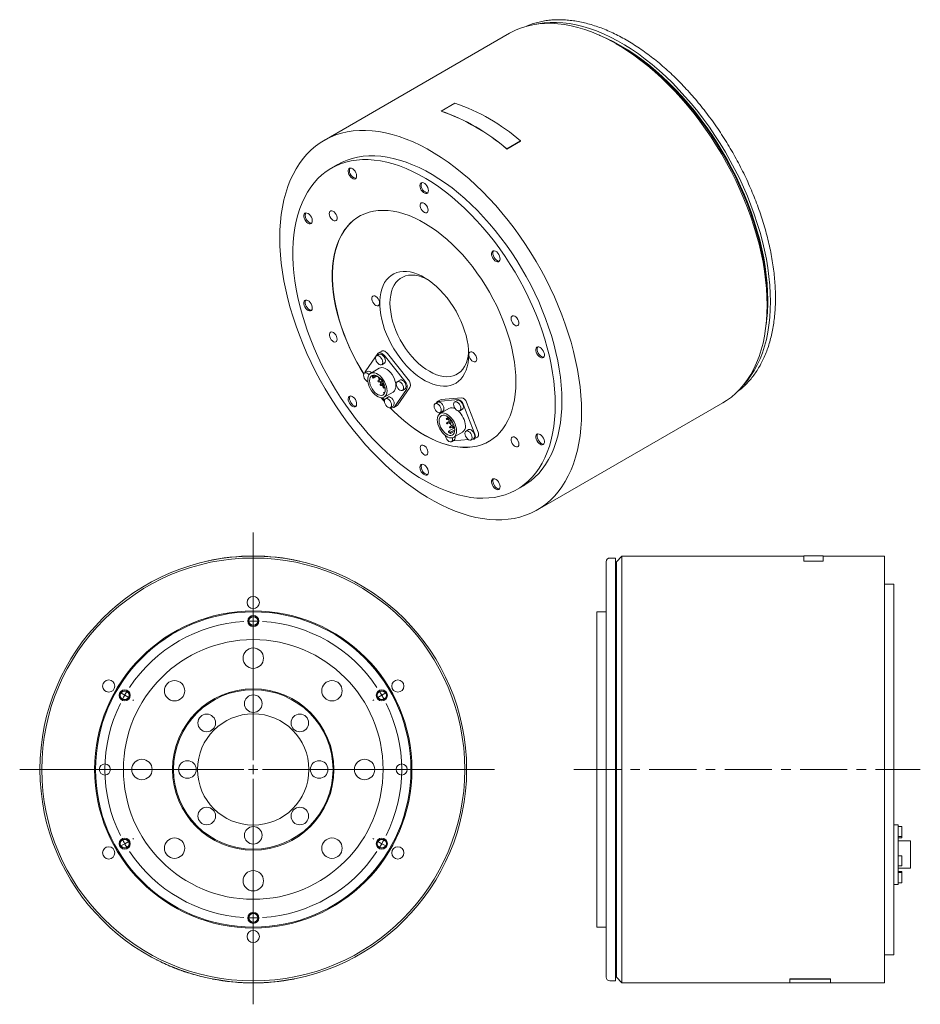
# Model space of a CAD drawing. Header units: millimetres. Extents: x 40 to 1081, y 27 to 803.
# Tile 2 of 2: x 596 to 1081, y 272 to 803. Entities that reach past the tile are written whole.
import ezdxf

# ---------------------------------------------------------------- set-up
doc = ezdxf.new("R2010")
doc.units = ezdxf.units.MM
doc.header["$LTSCALE"] = 2
doc.linetypes.add('CENTERX2', pattern=[20.32, 12.7, -2.54, 2.54, -2.54])

# ---------------------------------------------------------------- blocks, each defined once
blk = doc.blocks.new('SW_CENTERMARKSYMBOL_0')
at = {"color": 6, "linetype": 'Continuous', "lineweight": 0}
for p, q in [((0, 5), (0, 127.77)), ((0, 85), (0, 85.5)), ((0, 80), (0, 82.5)), ((0, 80), (0, 77.5)), ((0, 75), (0, 74.5)), ((-73.61, 42.5), (-74.05, 42.75)), ((73.61, 42.5), (74.05, 42.75)), ((-69.28, 40), (-71.45, 41.25)), ((-69.28, 40), (-67.12, 38.75)), ((-64.95, 37.5), (-64.52, 37.25)), ((64.95, 37.5), (64.52, 37.25)), ((69.28, 40), (67.12, 38.75)), ((69.28, 40), (71.45, 41.25)), ((-5, 0), (-125.9, 0)), ((0, 0), (-2.5, 0)), ((0, 0), (0, 2.5)), ((0, 0), (0, -2.5)), ((0, 0), (2.5, 0)), ((5, 0), (129.99, 0)), ((0, -5), (0, -126.61)), ((-69.28, -40), (-71.45, -41.25)), ((-69.28, -40), (-67.12, -38.75)), ((-64.95, -37.5), (-64.52, -37.25)), ((64.95, -37.5), (64.52, -37.25)), ((69.28, -40), (67.12, -38.75)), ((69.28, -40), (71.45, -41.25)), ((-73.61, -42.5), (-74.05, -42.75)), ((73.61, -42.5), (74.05, -42.75)), ((0, -75), (0, -74.5)), ((0, -80), (0, -77.5)), ((0, -80), (0, -82.5)), ((0, -85), (0, -85.5))]:
    blk.add_line(p, q, dxfattribs=at)
for start, end in [(93.581, 146.419), (90, 91.7905), (88.2095, 90), (33.581, 86.419), (150, 151.7905), (148.2095, 150), (30, 31.7905), (28.2095, 30), (153.581, 206.419), (333.581, 26.419), (208.2095, 210), (210, 211.7905), (328.2095, 330), (330, 331.7905), (213.581, 266.419), (273.581, 326.419), (268.2095, 270), (270, 271.7905)]:
    blk.add_arc((0, 0), 80, start, end, dxfattribs=at)

msp = doc.modelspace()

# ---------------------------------------------------------------- linework, layer by layer
at = {"color": 7, "linetype": 'Continuous', "lineweight": 15}
for p, q in [((870.13, 799.94), (869.02, 799.49)), ((859.86, 795.67), (759.81, 737.9)), ((919.49, 788.74), (917.37, 789.96)), ((830.37, 758.02), (822.94, 753.73)), ((822.96, 753.64), (822.94, 753.73)), ((858.31, 733.23), (865.74, 737.52)), ((858.31, 733.23), (858.33, 733.3)), ((858.33, 733.3), (865.75, 737.59)), ((865.74, 737.52), (865.75, 737.59)), ((767.31, 724.91), (763.77, 722.87)), ((998.67, 649.13), (998.67, 651.58)), ((752.64, 646.38), (753.16, 646.36)), ((788.81, 622.93), (782.3, 613.67)), ((789.59, 622.56), (788.18, 621.74)), ((790.97, 624.31), (789.2, 623.29)), ((803.45, 608.01), (792.19, 622.02)), ((805.22, 609.03), (793.95, 623.04)), ((790.93, 616.98), (792.34, 617.79)), ((783.14, 613.37), (781.72, 612.55)), ((789.63, 615.04), (784.89, 612.3)), ((786.23, 611.12), (786.66, 611.37)), ((786.73, 610.63), (786.23, 611.12)), ((786.37, 609.68), (788.44, 610.88)), ((786.37, 609.68), (786.73, 610.63)), ((786.73, 610.63), (787.71, 611.19)), ((785.87, 610.18), (786.37, 609.68)), ((790.52, 609.15), (788.97, 608.25)), ((790.98, 607.75), (789.06, 608.26)), ((789.17, 607.72), (791.09, 607.21)), ((789.83, 609.86), (789.51, 609.67)), ((789.91, 608.98), (790.41, 609.27)), ((790.01, 607.5), (790.46, 606.68)), ((791.12, 607.07), (790.16, 606.51)), ((790.56, 605.82), (791.29, 606.24)), ((790.76, 608.86), (790.98, 607.75)), ((791.09, 607.21), (791.61, 604.69)), ((791.39, 607.64), (791.3, 608.1)), ((791.39, 607.64), (791.54, 607.72)), ((791.62, 607.58), (791.39, 607.64)), ((791.5, 607.1), (791.93, 606.98)), ((792.02, 604.58), (791.5, 607.1)), ((800.77, 608.65), (799.36, 607.83)), ((791.96, 604.38), (792.69, 604.8)), ((791.96, 601.93), (792.72, 602.37)), ((792.68, 602.21), (791.96, 601.93)), ((791.96, 601.93), (792.27, 601.33)), ((792.23, 604.53), (792.8, 604.07)), ((792.29, 599.48), (797.03, 602.22)), ((797.85, 594.32), (804.36, 603.58)), ((799.62, 595.34), (806.13, 604.6)), ((802.11, 603.07), (803.52, 603.88)), ((791.31, 599.16), (792.38, 597.84)), ((794.32, 599.46), (792.9, 598.64)), ((795.65, 593.88), (797.07, 594.7)), ((797.46, 593.96), (799.23, 594.98)), ((821.1, 596.76), (819.68, 595.95)), ((822.58, 598.06), (820.81, 597.04)), ((832.12, 598.14), (821.22, 597.17)), ((833.89, 599.16), (822.99, 598.19)), ((831.67, 597.71), (830.25, 596.89)), ((841.12, 579.52), (834.83, 595.74)), ((842.89, 580.54), (836.59, 596.76)), ((874.8, 538.71), (974.85, 596.47)), ((821.81, 591.06), (822.05, 590.45)), ((827.11, 593.4), (822.37, 590.67)), ((822.43, 591.19), (823.85, 592)), ((833, 592.13), (834.42, 592.95)), ((826.83, 588.64), (825.81, 588.05)), ((828.34, 587.09), (825.93, 585.7)), ((826.16, 587.44), (827.28, 588.09)), ((826.28, 585.1), (827.4, 585.74)), ((827.35, 588.19), (827.34, 588.19)), ((828.71, 586.56), (827.46, 585.84)), ((829.69, 584.71), (827.58, 583.49)), ((827.69, 587.58), (827.85, 587.67)), ((827.77, 587.74), (827.77, 587.77)), ((827.81, 585.23), (828.93, 585.88)), ((829.06, 586.01), (828.99, 585.98)), ((829.92, 584.09), (829.11, 583.63)), ((829.34, 585.37), (829.39, 585.39)), ((826.95, 581.13), (830.2, 583.01)), ((828.01, 580.52), (826.95, 581.13)), ((826.95, 581.13), (826.95, 580.52)), ((827.93, 582.89), (829.05, 583.53)), ((828.01, 580.52), (830.31, 581.85)), ((828.01, 579.91), (830.28, 581.21)), ((828.01, 579.91), (828.01, 580.52)), ((829.46, 583.02), (830.11, 583.4)), ((829.53, 583.06), (829.83, 582.79)), ((829.77, 577.85), (834.51, 580.58)), ((837.77, 581.98), (836.35, 581.17)), ((828.53, 575.46), (829.95, 576.27)), ((829.21, 575.85), (829.49, 575.84)), ((829.49, 575.84), (837.67, 576.57)), ((830.52, 577.53), (830.43, 578.23)), ((839.1, 576.4), (840.52, 577.22)), ((839.72, 576.76), (840.39, 576.82)), ((840.8, 576.94), (842.57, 577.96)), ((863.76, 549.66), (867.3, 551.7)), ((696.68, 510.98), (696.66, 511.08)), ((746.68, 510.98), (746.7, 511.08)), ((911.89, 398.73), (911.89, 510.73)), ((916.89, 512.73), (913.89, 512.73)), ((916.89, 512.73), (916.89, 284.73)), ((917.39, 510.73), (916.89, 510.73)), ((920.39, 513.73), (917.39, 510.73)), ((917.39, 510.73), (917.39, 286.73)), ((1018.39, 513.73), (920.39, 513.73)), ((920.39, 513.73), (920.39, 283.73)), ((1028.89, 513.83), (1018.39, 513.83)), ((1018.39, 513.83), (1018.39, 511.08)), ((1018.39, 511.08), (1028.89, 511.08)), ((1018.39, 510.98), (1018.39, 511.08)), ((1018.39, 510.98), (1028.89, 510.98)), ((1028.89, 511.08), (1028.89, 513.83)), ((1061.89, 513.73), (1028.89, 513.73)), ((1028.89, 510.98), (1028.89, 511.08)), ((1061.89, 513.73), (1061.89, 283.73)), ((1066.89, 498.73), (1061.89, 498.73)), ((1066.89, 498.73), (1066.89, 298.73)), ((911.89, 483.73), (906.89, 483.73)), ((906.89, 483.73), (906.89, 313.73)), ((911.89, 286.73), (911.89, 398.73)), ((1069.29, 368.9), (1066.89, 368.9)), ((1069.29, 368.9), (1069.29, 367.15)), ((1071.29, 368.06), (1069.29, 368.06)), ((1069.29, 367.15), (1069.29, 351.22)), ((1071.29, 368.06), (1071.29, 362.56)), ((1069.29, 362.56), (1071.29, 362.56)), ((1069.29, 361.87), (1071.29, 361.87)), ((1071.29, 362.56), (1071.29, 361.87)), ((1075.99, 360.24), (1069.29, 360.24)), ((1075.99, 360.24), (1075.99, 345.44)), ((1071.29, 352.24), (1069.29, 352.24)), ((1069.29, 351.22), (1069.29, 346.44)), ((1071.29, 352.24), (1071.29, 346.74)), ((1069.29, 346.74), (1071.29, 346.74)), ((1069.29, 346.44), (1069.29, 337.24)), ((1069.29, 345.44), (1075.99, 345.44)), ((1071.29, 343.8), (1069.29, 343.8)), ((1071.29, 343.11), (1069.29, 343.11)), ((1071.29, 343.8), (1071.29, 343.11)), ((1071.29, 343.11), (1071.29, 337.61)), ((1066.89, 336.77), (1069.29, 336.77)), ((1069.29, 337.61), (1071.29, 337.61)), ((1069.29, 337.24), (1069.29, 336.77)), ((906.89, 313.73), (911.89, 313.73)), ((1061.89, 298.73), (1066.89, 298.73)), ((916.89, 286.73), (917.39, 286.73)), ((917.39, 286.73), (920.39, 283.73)), ((699.68, 285.86), (699.66, 285.76)), ((743.68, 285.86), (743.7, 285.76)), ((913.89, 284.73), (916.89, 284.73)), ((920.39, 283.73), (1010.89, 283.73)), ((1010.89, 285.86), (1032.89, 285.86)), ((1010.89, 285.86), (1010.89, 285.76)), ((1010.89, 285.76), (1032.89, 285.76)), ((1010.89, 283.63), (1010.89, 285.76)), ((1010.89, 283.63), (1032.89, 283.63)), ((1032.89, 285.86), (1032.89, 285.76)), ((1032.89, 285.76), (1032.89, 283.63)), ((1032.89, 283.73), (1061.89, 283.73))]:
    msp.add_line(p, q, dxfattribs=at)
at = {"color": 6, "linetype": 'CENTERX2', "lineweight": 0}
msp.add_line((894.52, 398.73), (1081.22, 398.73), dxfattribs=at)
at = {"color": 7, "linetype": 'Continuous', "lineweight": 15, "flags": 128}
for points in [[(998.67, 649.13), (998.58, 653.58), (998.32, 658.13), (997.87, 662.76), (997.25, 667.46), (996.45, 672.22), (995.48, 677.04), (994.33, 681.9), (993.02, 686.79), (991.54, 691.71), (989.9, 696.63), (988.1, 701.55), (986.14, 706.46), (984.03, 711.34), (981.77, 716.19), (979.38, 721), (976.84, 725.75), (974.18, 730.44), (971.39, 735.05), (968.48, 739.58), (965.46, 744.01), (962.34, 748.33), (959.11, 752.54), (955.79, 756.63), (952.39, 760.58), (948.92, 764.39), (945.37, 768.05), (941.76, 771.56), (938.1, 774.89), (934.39, 778.06), (930.64, 781.04), (926.87, 783.84), (923.07, 786.44), (919.26, 788.85), (915.45, 791.05), (911.64, 793.04), (907.85, 794.82), (904.07, 796.38), (900.33, 797.72), (896.62, 798.84), (892.95, 799.73), (889.35, 800.4), (885.8, 800.83), (882.32, 801.03), (878.92, 801.01), (875.6, 800.75), (872.38, 800.26), (869.25, 799.55), (866.23, 798.61), (863.32, 797.44), (860.53, 796.04), (859.86, 795.67)], [(1000.44, 650.96), (1000.35, 655.38), (1000.09, 659.88), (999.65, 664.47), (999.03, 669.14), (998.24, 673.86), (997.27, 678.64), (996.14, 683.45), (994.84, 688.3), (993.37, 693.17), (991.74, 698.05), (989.95, 702.93), (988.01, 707.79), (985.92, 712.64), (983.69, 717.45), (981.31, 722.21), (978.8, 726.92), (976.16, 731.57), (973.39, 736.14), (970.51, 740.63), (967.52, 745.02), (964.42, 749.31), (961.22, 753.48), (957.94, 757.53), (954.56, 761.45), (951.12, 765.23), (947.6, 768.86), (944.02, 772.33), (940.39, 775.64), (936.71, 778.77), (933, 781.73), (929.26, 784.5), (925.5, 787.08), (921.72, 789.47), (917.94, 791.65), (914.17, 793.62), (910.4, 795.39), (906.66, 796.94), (902.95, 798.27), (899.27, 799.37), (895.64, 800.26), (892.06, 800.92), (888.55, 801.35), (885.1, 801.55), (881.73, 801.52), (878.44, 801.27), (875.24, 800.79), (874.11, 800.56)], [(999.03, 651.78), (998.94, 656.18), (998.67, 660.68), (998.22, 665.26), (997.6, 669.91), (996.8, 674.63), (995.82, 679.4), (994.67, 684.2), (993.35, 689.04), (991.87, 693.9), (990.22, 698.77), (988.42, 703.63), (986.46, 708.48), (984.34, 713.3), (982.08, 718.09), (979.68, 722.83), (977.15, 727.52), (974.48, 732.14), (971.69, 736.67), (968.79, 741.12), (965.77, 745.47), (962.65, 749.72), (959.43, 753.84), (956.12, 757.83), (952.73, 761.69), (949.27, 765.41), (945.73, 768.97), (942.14, 772.37), (938.5, 775.59), (934.82, 778.65), (931.1, 781.51), (927.36, 784.19), (923.6, 786.67), (919.83, 788.95), (916.06, 791.02), (912.3, 792.88), (908.56, 794.53), (907.87, 794.81)], [(998.67, 651.58), (998.58, 655.98), (998.32, 660.48), (997.87, 665.06), (997.24, 669.71), (996.44, 674.42), (995.47, 679.19), (994.32, 684), (993, 688.84), (991.52, 693.7), (989.87, 698.56), (988.06, 703.43), (986.1, 708.28), (983.99, 713.1), (981.73, 717.89), (979.33, 722.63), (976.79, 727.32), (974.13, 731.93), (971.34, 736.47), (968.43, 740.92), (965.42, 745.27), (962.29, 749.51), (959.08, 753.63), (955.77, 757.63), (952.38, 761.49), (948.91, 765.2), (945.38, 768.76), (941.79, 772.16), (938.15, 775.39), (934.47, 778.44), (930.75, 781.31), (927.01, 783.99), (923.25, 786.47), (919.49, 788.74)], [(898.62, 591.37), (898.53, 595.82), (898.26, 600.36), (897.82, 604.99), (897.19, 609.7), (896.39, 614.46), (895.42, 619.28), (894.28, 624.14), (892.96, 629.03), (891.48, 633.94), (889.84, 638.87), (888.04, 643.79), (886.08, 648.69), (883.97, 653.58), (881.72, 658.43), (879.32, 663.24), (876.79, 667.99), (874.12, 672.68), (871.33, 677.29), (868.43, 681.82), (865.41, 686.25), (862.28, 690.57), (859.06, 694.78), (855.74, 698.87), (852.34, 702.82), (848.86, 706.63), (845.31, 710.29), (841.7, 713.8), (838.04, 717.13), (834.33, 720.3), (830.59, 723.28), (826.81, 726.08), (823.02, 728.68), (819.21, 731.08), (815.39, 733.29), (811.59, 735.28), (807.79, 737.06), (804.02, 738.62), (800.27, 739.96), (796.56, 741.08), (792.9, 741.97), (789.29, 742.63), (785.74, 743.07), (782.26, 743.27), (778.86, 743.25), (775.55, 742.99), (772.32, 742.5), (769.2, 741.79), (766.18, 740.84), (763.27, 739.68), (760.48, 738.28), (757.82, 736.67), (755.28, 734.84), (752.88, 732.8), (750.63, 730.56), (748.52, 728.11), (746.56, 725.46), (744.76, 722.62), (743.12, 719.6), (741.64, 716.39), (740.32, 713.02), (739.18, 709.48), (738.21, 705.78), (737.41, 701.94), (736.79, 697.95), (736.34, 693.84), (736.07, 689.6), (735.98, 685.25), (736.07, 680.8), (736.34, 676.25), (736.79, 671.62), (737.41, 666.92), (738.21, 662.15), (739.18, 657.34), (740.32, 652.48), (741.64, 647.58), (743.12, 642.67), (744.76, 637.75), (746.56, 632.83), (748.52, 627.92), (750.63, 623.04), (752.88, 618.19), (755.28, 613.38), (757.82, 608.63), (760.48, 603.94), (763.27, 599.33), (766.18, 594.8), (769.2, 590.37), (772.32, 586.05), (775.55, 581.83), (778.86, 577.75), (782.26, 573.8), (785.74, 569.98), (789.29, 566.32), (792.9, 562.82), (796.56, 559.48), (800.27, 556.32), (804.02, 553.34), (807.79, 550.54), (811.59, 547.94), (815.39, 545.53), (819.21, 543.33), (823.02, 541.34), (826.81, 539.56), (830.59, 538), (834.33, 536.66), (838.04, 535.54), (841.7, 534.65), (845.31, 533.98), (848.86, 533.55), (852.34, 533.34), (855.74, 533.37), (859.06, 533.63), (862.28, 534.11), (865.41, 534.83), (868.43, 535.77), (871.33, 536.94), (874.12, 538.33), (876.79, 539.94), (879.32, 541.77), (881.72, 543.81), (883.97, 546.06), (886.08, 548.51), (888.04, 551.16), (889.84, 554), (891.48, 557.02), (892.96, 560.23), (894.28, 563.6), (895.42, 567.14), (896.39, 570.84), (897.19, 574.68), (897.82, 578.66), (898.26, 582.78), (898.53, 587.02), (898.62, 591.37)], [(884.48, 595.45), (884.39, 599.6), (884.12, 603.85), (883.67, 608.18), (883.05, 612.58), (882.25, 617.04), (881.28, 621.54), (880.14, 626.09), (878.84, 630.66), (877.36, 635.25), (875.73, 639.83), (873.94, 644.41), (872, 648.97), (869.91, 653.5), (867.68, 657.98), (865.31, 662.41), (862.81, 666.77), (860.19, 671.05), (857.45, 675.25), (854.61, 679.35), (851.65, 683.34), (848.61, 687.21), (845.47, 690.95), (842.26, 694.55), (838.97, 698.01), (835.62, 701.31), (832.21, 704.45), (828.76, 707.41), (825.27, 710.2), (821.75, 712.79), (818.21, 715.2), (814.65, 717.4), (811.1, 719.4), (807.55, 721.19), (804.02, 722.77), (800.52, 724.12), (797.04, 725.26), (793.61, 726.17), (790.23, 726.85), (786.91, 727.31), (783.66, 727.53), (780.48, 727.52), (777.39, 727.29), (774.39, 726.82), (771.49, 726.13), (768.69, 725.2), (766.01, 724.06), (763.45, 722.69), (761.02, 721.1), (758.72, 719.3), (756.56, 717.29), (754.54, 715.07), (752.68, 712.66), (750.96, 710.05), (749.41, 707.25), (748.02, 704.28), (746.8, 701.13), (745.74, 697.83), (744.86, 694.36), (744.15, 690.75), (743.61, 687), (743.26, 683.12), (743.08, 679.13), (743.08, 675.02), (743.26, 670.82), (743.61, 666.53), (744.15, 662.17), (744.86, 657.74), (745.74, 653.25), (746.8, 648.72), (748.02, 644.16), (749.41, 639.58), (750.96, 635), (752.68, 630.41), (754.54, 625.84), (756.56, 621.3), (758.72, 616.79), (761.02, 612.33), (763.45, 607.94), (766.01, 603.61), (768.69, 599.37), (771.49, 595.22), (774.39, 591.18), (777.39, 587.25), (780.48, 583.44), (783.66, 579.77), (786.91, 576.23), (790.23, 572.85), (793.61, 569.63), (797.04, 566.58), (800.52, 563.71), (804.02, 561.02), (807.55, 558.52), (811.1, 556.21), (814.65, 554.11), (818.21, 552.21), (821.75, 550.53), (825.27, 549.06), (828.76, 547.82), (832.21, 546.79), (835.62, 546), (838.97, 545.43), (842.26, 545.09), (845.47, 544.98), (848.61, 545.1), (851.65, 545.45), (854.61, 546.03), (857.45, 546.84), (860.19, 547.88), (862.81, 549.14), (865.31, 550.61), (867.68, 552.31), (869.91, 554.22), (872, 556.33), (873.94, 558.65), (875.73, 561.16), (877.36, 563.86), (878.84, 566.75), (880.14, 569.81), (881.28, 573.03), (882.25, 576.42), (883.05, 579.96), (883.67, 583.64), (884.12, 587.46), (884.39, 591.4), (884.48, 595.45)], [(888.01, 597.49), (887.92, 601.64), (887.65, 605.89), (887.21, 610.22), (886.59, 614.62), (885.79, 619.08), (884.82, 623.59), (883.68, 628.13), (882.37, 632.7), (880.9, 637.29), (879.27, 641.87), (877.48, 646.45), (875.53, 651.01), (873.44, 655.54), (871.21, 660.02), (868.85, 664.45), (866.35, 668.81), (863.73, 673.09), (860.99, 677.29), (858.14, 681.39), (855.19, 685.38), (852.14, 689.25), (849.01, 692.99), (845.79, 696.59), (842.5, 700.05), (839.15, 703.35), (835.75, 706.49), (832.29, 709.45), (828.8, 712.24), (825.28, 714.83), (821.74, 717.24), (818.19, 719.44), (814.64, 721.44), (811.09, 723.23), (807.56, 724.81), (804.05, 726.17), (800.58, 727.3), (797.15, 728.21), (793.77, 728.89), (790.45, 729.35), (787.19, 729.57), (784.02, 729.57), (780.92, 729.33), (777.92, 728.86), (775.02, 728.17), (772.23, 727.24), (769.55, 726.1), (767.31, 724.91)], [(773.25, 719.53), (773.71, 718.73), (774.28, 718.03), (774.92, 717.49), (775.57, 717.15), (776.18, 717.05), (776.71, 717.19), (777.11, 717.56), (777.35, 718.12), (777.41, 718.84), (777.28, 719.66), (776.97, 720.5), (776.52, 721.31), (775.95, 722.01), (775.31, 722.55), (774.66, 722.88), (774.04, 722.98), (773.51, 722.84), (773.11, 722.48), (772.87, 721.91), (772.82, 721.19), (772.95, 720.37), (773.25, 719.53)], [(811.47, 713.53), (811.56, 712.73), (811.83, 711.89), (812.26, 711.07), (812.81, 710.34), (813.44, 709.77), (814.09, 709.39), (814.72, 709.24), (815.27, 709.33), (815.7, 709.66), (815.97, 710.19), (816.06, 710.88), (815.97, 711.68), (815.7, 712.52), (815.27, 713.34), (814.72, 714.07), (814.09, 714.64), (813.44, 715.02), (812.81, 715.17), (812.26, 715.08), (811.83, 714.76), (811.56, 714.23), (811.47, 713.53)], [(812.53, 715.16), (812.27, 714.63), (812.17, 713.94)], [(815.89, 700.37), (815.79, 701.14), (815.52, 701.96), (815.09, 702.74), (814.54, 703.42), (813.92, 703.94), (813.29, 704.25), (812.7, 704.32), (812.21, 704.15), (811.85, 703.76), (811.67, 703.17), (811.67, 702.44), (811.85, 701.63), (812.21, 700.82), (812.7, 700.08), (813.29, 699.48), (813.92, 699.06), (814.54, 698.86), (815.09, 698.91), (815.52, 699.2), (815.79, 699.7), (815.89, 700.37)], [(750.51, 693.72), (751.16, 693.22), (751.81, 692.93), (752.41, 692.88), (752.92, 693.07), (753.29, 693.48), (753.49, 694.08), (753.51, 694.82), (753.34, 695.65), (753, 696.49), (752.52, 697.28), (751.93, 697.95), (751.29, 698.45), (750.64, 698.74), (750.04, 698.8), (749.53, 698.61), (749.16, 698.2), (748.96, 697.6), (748.94, 696.85), (749.11, 696.03), (749.44, 695.19), (749.93, 694.4), (750.51, 693.72)], [(765.84, 698.72), (765.25, 699.33), (764.62, 699.74), (764, 699.94), (763.45, 699.89), (763.02, 699.6), (762.75, 699.1), (762.65, 698.43), (762.75, 697.66), (763.02, 696.84), (763.45, 696.06), (764, 695.38), (764.62, 694.86), (765.25, 694.55), (765.84, 694.48), (766.33, 694.65), (766.69, 695.04), (766.87, 695.63), (766.87, 696.36), (766.69, 697.17), (766.33, 697.98), (765.84, 698.72)], [(863.26, 607.69), (863.17, 611.16), (862.91, 614.72), (862.47, 618.36), (861.85, 622.06), (861.06, 625.81), (860.11, 629.6), (858.98, 633.41), (857.7, 637.23), (856.26, 641.05), (854.66, 644.86), (852.92, 648.63), (851.04, 652.36), (849.03, 656.03), (846.89, 659.62), (844.63, 663.14), (842.26, 666.56), (839.79, 669.87), (837.22, 673.06), (834.57, 676.12), (831.85, 679.03), (829.06, 681.8), (826.22, 684.4), (823.33, 686.83), (820.41, 689.07), (817.46, 691.13), (814.51, 692.99), (811.54, 694.65), (808.59, 696.1), (805.66, 697.33), (802.75, 698.35), (799.89, 699.14), (797.07, 699.71), (794.31, 700.06), (791.62, 700.17), (789.02, 700.05), (786.5, 699.71), (784.08, 699.14), (781.76, 698.35), (779.56, 697.33), (777.48, 696.09), (775.53, 694.64), (773.72, 692.98), (772.05, 691.12), (770.53, 689.06), (769.17, 686.81), (767.97, 684.38), (766.92, 681.78), (766.05, 679.02), (765.35, 676.1), (764.82, 673.04), (764.47, 669.85), (764.29, 666.54), (764.29, 663.12), (764.47, 659.6), (764.82, 656), (765.35, 652.33), (766.05, 648.61), (766.92, 644.83), (767.97, 641.03), (769.17, 637.21), (770.53, 633.39), (772.05, 629.58), (773.72, 625.79), (775.53, 622.04), (777.48, 618.34), (779.56, 614.7), (781.25, 611.94)], [(778.84, 696.93), (777.55, 696.13), (775.6, 694.68), (773.79, 693.02), (772.12, 691.16), (770.6, 689.1), (769.24, 686.85), (768.04, 684.42), (767, 681.82), (766.12, 679.06), (765.42, 676.14), (764.89, 673.08), (764.54, 669.89), (764.36, 666.58), (764.36, 663.16), (764.54, 659.64), (764.89, 656.04), (765.42, 652.37), (766.12, 648.65), (767, 644.88), (768.04, 641.07), (769.24, 637.25), (770.6, 633.43), (772.12, 629.62), (773.79, 625.83), (775.6, 622.08), (777.55, 618.38), (779.63, 614.74), (781.29, 612.04)], [(850.56, 678.02), (850.25, 677.53), (850.12, 676.86), (850.18, 676.08), (850.42, 675.24), (850.82, 674.41), (851.35, 673.66), (851.96, 673.05), (852.62, 672.63), (853.25, 672.43), (853.82, 672.48), (854.28, 672.76), (854.58, 673.25), (854.71, 673.91), (854.66, 674.7), (854.42, 675.54), (854.02, 676.37), (853.49, 677.12), (852.88, 677.73), (852.22, 678.15), (851.59, 678.34), (851.02, 678.3), (850.56, 678.02)], [(851.19, 678.34), (850.96, 677.94), (850.83, 677.27), (850.89, 676.49), (851.12, 675.65), (851.52, 674.82), (852.05, 674.07), (852.67, 673.46), (853.32, 673.04), (853.96, 672.84), (854.36, 672.85)], [(837.81, 622.47), (837.72, 620.14), (837.45, 617.93), (837.01, 615.86), (836.4, 613.94), (835.62, 612.18), (834.68, 610.61), (833.59, 609.22), (832.35, 608.03), (830.97, 607.06), (829.46, 606.3), (827.84, 605.76), (826.12, 605.45), (824.3, 605.36), (822.41, 605.51), (820.45, 605.88), (818.45, 606.48), (816.41, 607.3), (814.35, 608.34), (812.29, 609.58), (810.24, 611.02), (808.22, 612.64), (806.23, 614.45), (804.31, 616.41), (802.45, 618.52), (800.68, 620.76), (799.01, 623.12), (797.44, 625.58), (796, 628.11), (794.69, 630.71), (793.52, 633.35), (792.5, 636), (791.64, 638.67), (790.94, 641.31), (790.42, 643.92), (790.06, 646.47), (789.89, 648.94), (789.89, 651.32), (790.06, 653.6), (790.42, 655.74), (790.94, 657.74), (791.64, 659.58), (792.5, 661.24), (793.52, 662.73), (794.69, 664.02), (796, 665.1), (797.44, 665.97), (799.01, 666.62), (800.68, 667.04), (802.45, 667.24), (804.31, 667.21), (806.23, 666.95), (808.22, 666.46), (810.24, 665.75), (812.29, 664.82), (814.35, 663.68), (816.41, 662.34), (818.45, 660.81), (820.45, 659.09), (822.41, 657.21), (824.3, 655.17), (826.12, 652.99), (827.84, 650.69), (829.46, 648.28), (830.97, 645.78), (832.35, 643.21), (833.59, 640.59), (834.68, 637.94), (835.62, 635.28), (836.4, 632.63), (837.01, 630), (837.45, 627.42), (837.72, 624.9), (837.81, 622.47)], [(815.26, 663.12), (814.64, 663.42), (812.7, 664.23), (810.79, 664.81), (808.93, 665.17), (807.14, 665.29), (805.43, 665.17), (803.81, 664.83), (802.3, 664.25), (800.92, 663.45), (799.67, 662.44), (798.56, 661.21), (797.6, 659.78), (796.81, 658.17), (796.19, 656.38), (795.74, 654.44), (795.47, 652.35), (795.38, 650.15), (795.47, 647.83), (795.74, 645.44), (796.19, 642.98), (796.81, 640.47), (797.6, 637.94), (798.56, 635.42), (799.67, 632.91), (800.92, 630.45), (802.3, 628.05), (803.81, 625.73), (805.43, 623.52), (807.14, 621.43), (808.93, 619.48), (810.79, 617.69), (812.7, 616.07), (814.64, 614.64), (816.59, 613.4), (818.55, 612.38), (820.49, 611.57), (822.4, 610.99), (824.26, 610.63), (826.05, 610.51), (827.76, 610.63), (829.38, 610.97), (830.89, 611.55), (832.27, 612.35), (833.52, 613.37), (834.63, 614.59), (835.58, 616.02), (836.37, 617.63), (837, 619.42), (837.45, 621.36), (837.72, 623.45), (837.77, 624.14)], [(789.79, 650.19), (789.7, 650.96), (789.43, 651.78), (789, 652.56), (788.45, 653.24), (787.83, 653.76), (787.2, 654.07), (786.61, 654.15), (786.12, 653.98), (785.76, 653.58), (785.58, 652.99), (785.58, 652.26), (785.76, 651.45), (786.12, 650.64), (786.61, 649.9), (787.2, 649.3), (787.83, 648.88), (788.45, 648.68), (789, 648.73), (789.43, 649.02), (789.7, 649.52), (789.79, 650.19)], [(751.93, 645.97), (752.52, 645.97), (753, 646.2), (753.34, 646.65), (753.51, 647.29), (753.49, 648.05), (753.29, 648.89), (752.92, 649.72), (752.41, 650.49), (751.81, 651.14), (751.16, 651.6), (750.51, 651.84), (749.93, 651.85), (749.44, 651.61), (749.11, 651.16), (748.94, 650.53), (748.96, 649.76), (749.16, 648.93), (749.53, 648.09), (750.04, 647.32), (750.64, 646.68), (751.29, 646.22), (751.93, 645.97)], [(749.99, 651.86), (749.81, 651.57), (749.65, 650.93), (749.67, 650.17), (749.87, 649.33), (750.24, 648.5), (750.74, 647.73), (751.35, 647.09), (752, 646.62), (752.64, 646.38)], [(974.85, 596.47), (976.84, 597.71), (979.38, 599.53), (981.77, 601.57), (984.03, 603.82), (986.14, 606.27), (988.1, 608.92), (989.9, 611.76), (991.54, 614.78), (993.02, 617.99), (994.33, 621.36), (995.48, 624.9), (996.45, 628.6), (997.25, 632.44), (997.87, 636.42), (998.32, 640.54), (998.58, 644.78), (998.67, 649.13)], [(986.21, 606.37), (988.01, 608.48), (989.95, 611.11), (991.74, 613.92), (993.37, 616.92), (994.84, 620.09), (996.14, 623.44), (997.27, 626.95), (998.24, 630.61), (999.03, 634.42), (999.65, 638.37), (1000.09, 642.45), (1000.35, 646.65), (1000.44, 650.96)], [(863.82, 637.91), (864.31, 638.08), (864.67, 638.48), (864.85, 639.07), (864.85, 639.8), (864.67, 640.61), (864.31, 641.42), (863.82, 642.16), (863.23, 642.76), (862.6, 643.18), (861.98, 643.38), (861.43, 643.33), (861, 643.04), (860.73, 642.54), (860.63, 641.87), (860.73, 641.1), (861, 640.28), (861.43, 639.5), (861.98, 638.82), (862.6, 638.3), (863.23, 637.99), (863.82, 637.91)], [(763.72, 634.62), (763.22, 634.45), (762.86, 634.05), (762.68, 633.46), (762.68, 632.73), (762.86, 631.93), (763.22, 631.12), (763.72, 630.38), (764.3, 629.77), (764.93, 629.35), (765.55, 629.16), (766.1, 629.21), (766.53, 629.5), (766.8, 629.99), (766.9, 630.66), (766.8, 631.44), (766.53, 632.26), (766.1, 633.04), (765.55, 633.72), (764.93, 634.24), (764.3, 634.55), (763.72, 634.62)], [(875.6, 626.56), (875.01, 626.57), (874.53, 626.34), (874.19, 625.88), (874.02, 625.25), (874.04, 624.48), (874.25, 623.65), (874.61, 622.81), (875.12, 622.04), (875.72, 621.4), (876.37, 620.94), (877.02, 620.69), (877.61, 620.69), (878.09, 620.92), (878.42, 621.37), (878.59, 622.01), (878.57, 622.77), (878.37, 623.61), (878, 624.45), (877.49, 625.22), (876.89, 625.86), (876.24, 626.32), (875.6, 626.56)], [(875.08, 626.58), (874.9, 626.29), (874.73, 625.66), (874.75, 624.89), (874.95, 624.06), (875.32, 623.22), (875.83, 622.45), (876.43, 621.81), (877.08, 621.35), (877.73, 621.1), (878.25, 621.09)], [(791.5, 618.24), (791.4, 618.98), (791.13, 619.77), (790.7, 620.51), (790.15, 621.15), (789.55, 621.6), (788.95, 621.84), (788.41, 621.83), (787.98, 621.59), (787.7, 621.12), (787.61, 620.48), (787.7, 619.73), (787.98, 618.95), (788.41, 618.2), (788.95, 617.57), (789.55, 617.11), (790.15, 616.88), (790.7, 616.88), (791.13, 617.13), (791.4, 617.6), (791.5, 618.24)], [(792.19, 622.02), (791.74, 622.51), (791.27, 622.91), (790.79, 623.21), (790.31, 623.39), (789.85, 623.46), (789.44, 623.4), (789.09, 623.22), (788.81, 622.93)], [(792.91, 619.05), (792.82, 619.8), (792.54, 620.59), (792.11, 621.33), (791.57, 621.96), (790.97, 622.42), (790.37, 622.66), (789.82, 622.65), (789.59, 622.56)], [(790.97, 624.31), (791.21, 624.42), (791.62, 624.48), (792.08, 624.41), (792.55, 624.23), (793.04, 623.93), (793.51, 623.53), (793.95, 623.04)], [(842.12, 619.98), (842.03, 620.76), (841.75, 621.57), (841.32, 622.36), (840.77, 623.04), (840.16, 623.56), (839.53, 623.87), (838.94, 623.94), (838.44, 623.77), (838.09, 623.37), (837.9, 622.78), (837.9, 622.05), (838.09, 621.25), (838.44, 620.44), (838.94, 619.7), (839.53, 619.09), (840.16, 618.67), (840.77, 618.48), (841.32, 618.53), (841.75, 618.81), (842.03, 619.31), (842.12, 619.98)], [(784.08, 611.55), (783.7, 611.96), (783.1, 612.42), (782.5, 612.65), (781.95, 612.65), (781.52, 612.4), (781.25, 611.93), (781.15, 611.3), (781.25, 610.55), (781.52, 609.76), (781.95, 609.02), (782.5, 608.38), (783.1, 607.93), (783.45, 607.76)], [(793.83, 602.87), (793.74, 604.03), (793.47, 605.26), (793.04, 606.5), (792.46, 607.73), (791.75, 608.89), (790.92, 609.95), (790.02, 610.88), (789.08, 611.63), (788.11, 612.19), (787.16, 612.53), (786.26, 612.65), (785.44, 612.53), (784.73, 612.19), (784.14, 611.64), (783.71, 610.89), (783.45, 609.97), (783.36, 608.91), (783.45, 607.75), (783.71, 606.53), (784.14, 605.28), (784.73, 604.05), (785.44, 602.89), (786.26, 601.83), (787.16, 600.91), (788.11, 600.15), (789.08, 599.6), (790.02, 599.25), (790.92, 599.14), (791.75, 599.25), (792.46, 599.59), (793.04, 600.14), (793.47, 600.89), (793.74, 601.81), (793.83, 602.87)], [(792.84, 603.44), (792.74, 604.51), (792.47, 605.65), (792.02, 606.79), (791.43, 607.89), (790.71, 608.91), (789.9, 609.79), (789.04, 610.51), (788.15, 611.02), (787.28, 611.31), (786.47, 611.36), (785.75, 611.17), (785.16, 610.75), (784.72, 610.12), (784.44, 609.31), (784.35, 608.34), (784.44, 607.27), (784.72, 606.14), (785.16, 604.99), (785.75, 603.89), (786.47, 602.87), (787.28, 601.99), (788.15, 601.28), (789.04, 600.76), (789.9, 600.48), (790.71, 600.42), (791.43, 600.61), (792.02, 601.03), (792.47, 601.66), (792.74, 602.48), (792.84, 603.44)], [(798.56, 605.61), (798.47, 606.77), (798.21, 607.99), (797.78, 609.24), (797.2, 610.46), (796.48, 611.63), (795.66, 612.69), (794.76, 613.61), (793.81, 614.36), (792.85, 614.92), (791.9, 615.26), (791, 615.38), (790.18, 615.27), (789.63, 615.04)], [(789.06, 608.26), (788.99, 608.26), (788.94, 608.22), (788.91, 608.14), (788.91, 608.05), (788.95, 607.94), (789.01, 607.84), (789.09, 607.76), (789.17, 607.72)], [(790, 609.16), (789.97, 609.3), (789.91, 609.44), (789.82, 609.57), (789.71, 609.65), (789.61, 609.69), (789.51, 609.67), (789.45, 609.6), (789.43, 609.49), (789.45, 609.35), (789.51, 609.21), (789.61, 609.09), (789.71, 609), (789.82, 608.96), (789.91, 608.98), (789.97, 609.05), (790, 609.16)], [(790.64, 606), (790.62, 606.14), (790.56, 606.28), (790.47, 606.4), (790.36, 606.49), (790.25, 606.53), (790.16, 606.51), (790.1, 606.44), (790.08, 606.33), (790.1, 606.19), (790.16, 606.05), (790.25, 605.93), (790.36, 605.84), (790.47, 605.8), (790.56, 605.82), (790.62, 605.89), (790.64, 606)], [(790.9, 606.01), (791.28, 605.52), (791.49, 605.27)], [(795.41, 593.78), (797.07, 592.1), (799.89, 589.42), (802.75, 586.9), (805.66, 584.56), (808.59, 582.41), (811.54, 580.45), (814.51, 578.69), (817.46, 577.13), (820.41, 575.79), (823.33, 574.67), (826.22, 573.76), (829.06, 573.08), (831.85, 572.62), (834.57, 572.39), (837.22, 572.39), (839.79, 572.62), (842.26, 573.08), (844.63, 573.76), (846.89, 574.67), (849.03, 575.8), (851.04, 577.14), (852.92, 578.7), (854.66, 580.46), (856.26, 582.42), (857.7, 584.58), (858.98, 586.92), (860.11, 589.43), (861.06, 592.12), (861.85, 594.96), (862.47, 597.95), (862.91, 601.07), (863.17, 604.33), (863.26, 607.69)], [(802.68, 604.33), (802.58, 605.07), (802.31, 605.86), (801.88, 606.6), (801.34, 607.24), (800.73, 607.69), (800.13, 607.93), (799.59, 607.92), (799.16, 607.68), (798.89, 607.21), (798.79, 606.57), (798.89, 605.82), (799.16, 605.04), (799.59, 604.29), (800.13, 603.66), (800.73, 603.2), (801.34, 602.97), (801.88, 602.97), (802.31, 603.22), (802.58, 603.69), (802.68, 604.33)], [(804.09, 605.14), (804, 605.89), (803.72, 606.68), (803.29, 607.42), (802.75, 608.05), (802.15, 608.51), (801.55, 608.75), (801.01, 608.74), (800.77, 608.65)], [(776.97, 594.51), (777.28, 595), (777.41, 595.67), (777.35, 596.46), (777.11, 597.3), (776.71, 598.12), (776.18, 598.87), (775.57, 599.48), (774.92, 599.9), (774.28, 600.1), (773.71, 600.06), (773.25, 599.78), (772.95, 599.29), (772.82, 598.62), (772.87, 597.84), (773.11, 597), (773.51, 596.17), (774.04, 595.42), (774.66, 594.81), (775.31, 594.39), (775.95, 594.19), (776.52, 594.23), (776.97, 594.51)], [(773.88, 600.1), (773.65, 599.7), (773.53, 599.03), (773.58, 598.25), (773.82, 597.4), (774.22, 596.58), (774.75, 595.83), (775.36, 595.22), (776.02, 594.8), (776.65, 594.6), (777.05, 594.6)], [(791.61, 604.69), (791.65, 604.59), (791.71, 604.49), (791.79, 604.41), (791.87, 604.37), (791.94, 604.37), (792, 604.41), (792.02, 604.49), (792.02, 604.58)], [(982.74, 602.5), (983.43, 603.03), (983.81, 603.33)], [(790.58, 599.15), (791.62, 597.93), (792.35, 597.1)], [(790.69, 599.14), (791.7, 597.97), (792.34, 597.23)], [(796.22, 595.14), (796.13, 595.89), (795.85, 596.67), (795.42, 597.42), (794.88, 598.05), (794.28, 598.51), (793.68, 598.74), (793.14, 598.74), (792.71, 598.49), (792.43, 598.02), (792.33, 597.38), (792.43, 596.64), (792.71, 595.85), (793.14, 595.11), (793.68, 594.47), (794.28, 594.02), (794.88, 593.78), (795.42, 593.79), (795.85, 594.03), (796.13, 594.5), (796.22, 595.14)], [(797.64, 595.96), (797.54, 596.7), (797.27, 597.49), (796.84, 598.24), (796.29, 598.87), (795.69, 599.32), (795.09, 599.56), (794.55, 599.56), (794.32, 599.46)], [(799.62, 595.34), (799.34, 595.05), (799.23, 594.98)], [(823, 592.44), (822.91, 593.19), (822.63, 593.98), (822.2, 594.72), (821.66, 595.36), (821.06, 595.81), (820.46, 596.05), (819.91, 596.04), (819.48, 595.79), (819.21, 595.33), (819.11, 594.69), (819.21, 593.94), (819.48, 593.16), (819.91, 592.41), (820.46, 591.78), (821.06, 591.32), (821.66, 591.08), (822.2, 591.09), (822.63, 591.34), (822.91, 591.81), (823, 592.44)], [(824.42, 593.26), (824.32, 594.01), (824.04, 594.79), (823.61, 595.54), (823.07, 596.17), (822.47, 596.63), (821.87, 596.87), (821.33, 596.86), (821.1, 596.76)], [(822.58, 598.06), (822.67, 598.11), (822.99, 598.19)], [(833.57, 593.39), (833.48, 594.14), (833.2, 594.92), (832.77, 595.67), (832.23, 596.3), (831.63, 596.76), (831.03, 596.99), (830.48, 596.99), (830.05, 596.74), (829.78, 596.27), (829.68, 595.63), (829.78, 594.89), (830.05, 594.1), (830.48, 593.36), (831.03, 592.72), (831.63, 592.27), (832.23, 592.03), (832.77, 592.04), (833.2, 592.28), (833.48, 592.75), (833.57, 593.39)], [(834.99, 594.21), (834.89, 594.95), (834.61, 595.74), (834.18, 596.49), (833.64, 597.12), (833.04, 597.57), (832.44, 597.81), (831.9, 597.8), (831.67, 597.71)], [(867.3, 551.7), (868.85, 552.66), (871.21, 554.35), (873.44, 556.26), (875.53, 558.37), (877.48, 560.69), (879.27, 563.2), (880.9, 565.9), (882.37, 568.79), (883.68, 571.85), (884.82, 575.08), (885.79, 578.46), (886.59, 582), (887.21, 585.68), (887.65, 589.5), (887.92, 593.44), (888.01, 597.49)], [(795.49, 593.81), (797.14, 592.14), (799.96, 589.46), (802.82, 586.94), (805.73, 584.6), (808.66, 582.45), (811.62, 580.49), (814.58, 578.73), (817.54, 577.17), (820.48, 575.83), (823.4, 574.71), (826.29, 573.8), (829.13, 573.12), (831.92, 572.66), (834.64, 572.43), (837.29, 572.43), (839.86, 572.66), (842.33, 573.12), (844.7, 573.8), (846.96, 574.71), (848.83, 575.68)], [(831.3, 581.24), (831.21, 582.4), (830.95, 583.62), (830.52, 584.87), (829.94, 586.1), (829.22, 587.26), (828.4, 588.32), (827.5, 589.24), (826.55, 589.99), (825.59, 590.55), (824.64, 590.9), (823.74, 591.01), (822.92, 590.9), (822.2, 590.56), (821.62, 590.01), (821.19, 589.26), (820.93, 588.34), (820.84, 587.28), (820.93, 586.12), (821.19, 584.89), (821.62, 583.64), (822.2, 582.42), (822.92, 581.26), (823.74, 580.19), (824.64, 579.27), (825.59, 578.52), (826.55, 577.96), (827.5, 577.62), (828.4, 577.5), (829.22, 577.61), (829.94, 577.95), (830.52, 578.51), (830.95, 579.26), (831.21, 580.18), (831.3, 581.24)], [(830.31, 581.81), (830.22, 582.88), (829.95, 584.01), (829.5, 585.16), (828.91, 586.26), (828.19, 587.28), (827.38, 588.16), (826.51, 588.87), (825.63, 589.39), (824.76, 589.67), (823.95, 589.72), (823.23, 589.54), (822.64, 589.12), (822.19, 588.49), (821.92, 587.67), (821.83, 586.71), (821.92, 585.63), (822.19, 584.5), (822.64, 583.36), (823.23, 582.25), (823.95, 581.24), (824.76, 580.35), (825.63, 579.64), (826.51, 579.13), (827.38, 578.84), (828.19, 578.79), (828.91, 578.98), (829.5, 579.4), (829.95, 580.03), (830.22, 580.84), (830.31, 581.81)], [(826.24, 587.6), (826.22, 587.72), (826.16, 587.85), (826.08, 587.95), (825.99, 588.03), (825.89, 588.06), (825.81, 588.05), (825.76, 587.99), (825.74, 587.89), (825.76, 587.77), (825.81, 587.64), (825.89, 587.54), (825.99, 587.46), (826.08, 587.43), (826.16, 587.44), (826.22, 587.5), (826.24, 587.6)], [(826.35, 585.26), (826.33, 585.38), (826.28, 585.5), (826.2, 585.61), (826.11, 585.68), (826.01, 585.72), (825.93, 585.7), (825.88, 585.64), (825.86, 585.54), (825.88, 585.42), (825.93, 585.3), (826.01, 585.19), (826.11, 585.11), (826.2, 585.08), (826.28, 585.1), (826.33, 585.16), (826.35, 585.26)], [(826.6, 588.81), (826.61, 588.66), (826.63, 588.52)], [(826.77, 587.8), (826.85, 587.51), (827.22, 586.45)], [(827.35, 588.19), (827.34, 588.19), (827.29, 588.12), (827.27, 588.02), (827.29, 587.9), (827.34, 587.78), (827.42, 587.67), (827.52, 587.6), (827.61, 587.56), (827.69, 587.58), (827.75, 587.64), (827.77, 587.74), (827.77, 587.74)], [(827.88, 585.39), (827.87, 585.51), (827.81, 585.64), (827.73, 585.74), (827.64, 585.82), (827.54, 585.85), (827.46, 585.84), (827.41, 585.78), (827.39, 585.68), (827.41, 585.56), (827.46, 585.43), (827.54, 585.33), (827.64, 585.25), (827.73, 585.22), (827.81, 585.23), (827.87, 585.29), (827.88, 585.39)], [(829.07, 585.99), (828.99, 585.98), (828.94, 585.91), (828.92, 585.82), (828.94, 585.69), (828.99, 585.57), (829.07, 585.46), (829.17, 585.39), (829.26, 585.35), (829.34, 585.37), (829.38, 585.41)], [(825.22, 578.78), (825.31, 578.21), (825.59, 577.43), (826.02, 576.68), (826.56, 576.05), (827.16, 575.59), (827.76, 575.36), (828.3, 575.36), (828.73, 575.61), (829.01, 576.08), (829.1, 576.72)], [(828, 583.05), (827.98, 583.17), (827.93, 583.29), (827.85, 583.4), (827.76, 583.47), (827.66, 583.51), (827.58, 583.49), (827.53, 583.43), (827.51, 583.33), (827.53, 583.21), (827.58, 583.09), (827.66, 582.98), (827.76, 582.9), (827.85, 582.87), (827.93, 582.89), (827.98, 582.95), (828, 583.05)], [(829.53, 583.18), (829.52, 583.3), (829.46, 583.43), (829.38, 583.54), (829.29, 583.61), (829.19, 583.64), (829.11, 583.63), (829.06, 583.57), (829.04, 583.47), (829.06, 583.35), (829.11, 583.22), (829.19, 583.12), (829.29, 583.04), (829.38, 583.01), (829.46, 583.02), (829.52, 583.08), (829.53, 583.18)], [(839.67, 577.66), (839.58, 578.41), (839.3, 579.2), (838.87, 579.94), (838.33, 580.57), (837.73, 581.03), (837.13, 581.27), (836.59, 581.26), (836.16, 581.01), (835.88, 580.55), (835.78, 579.91), (835.88, 579.16), (836.16, 578.37), (836.59, 577.63), (837.13, 577), (837.73, 576.54), (838.33, 576.3), (838.87, 576.31), (839.3, 576.56), (839.58, 577.02), (839.67, 577.66)], [(841.09, 578.48), (840.99, 579.23), (840.72, 580.01), (840.29, 580.76), (839.74, 581.39), (839.14, 581.85), (838.54, 582.08), (838, 582.08), (837.77, 581.98)], [(840.39, 576.82), (840.71, 576.9), (840.97, 577.07), (841.18, 577.33), (841.32, 577.67), (841.38, 578.08), (841.37, 578.53), (841.28, 579.02), (841.12, 579.52)], [(842.89, 580.54), (843.05, 580.04), (843.13, 579.55), (843.15, 579.1), (843.08, 578.69), (842.95, 578.35), (842.74, 578.09), (842.57, 577.96)], [(877.02, 578.81), (876.37, 579.31), (875.72, 579.6), (875.12, 579.65), (874.61, 579.47), (874.25, 579.06), (874.04, 578.46), (874.02, 577.71), (874.19, 576.89), (874.53, 576.04), (875.01, 575.25), (875.6, 574.58), (876.24, 574.08), (876.89, 573.79), (877.49, 573.74), (878, 573.92), (878.37, 574.33), (878.57, 574.94), (878.59, 575.68), (878.42, 576.51), (878.09, 577.35), (877.61, 578.14), (877.02, 578.81)], [(875.08, 579.65), (874.95, 579.47), (874.75, 578.86), (874.73, 578.12), (874.9, 577.29), (875.24, 576.45), (875.72, 575.66), (876.3, 574.99), (876.95, 574.49), (877.6, 574.2), (878.2, 574.15), (878.25, 574.15)], [(811.64, 572.17), (811.74, 571.39), (812.01, 570.58), (812.44, 569.79), (812.99, 569.11), (813.61, 568.59), (814.24, 568.28), (814.83, 568.21), (815.32, 568.38), (815.68, 568.78), (815.86, 569.37), (815.86, 570.1), (815.68, 570.9), (815.32, 571.71), (814.83, 572.45), (814.24, 573.06), (813.61, 573.48), (812.99, 573.67), (812.44, 573.62), (812.01, 573.34), (811.74, 572.84), (811.64, 572.17)], [(829.1, 576.72), (829.01, 577.47), (828.99, 577.56)], [(861.69, 573.82), (862.28, 573.21), (862.91, 572.79), (863.53, 572.6), (864.08, 572.65), (864.51, 572.93), (864.78, 573.43), (864.88, 574.1), (864.78, 574.88), (864.51, 575.69), (864.08, 576.48), (863.53, 577.16), (862.91, 577.68), (862.28, 577.99), (861.69, 578.06), (861.2, 577.89), (860.84, 577.49), (860.66, 576.9), (860.66, 576.17), (860.84, 575.37), (861.2, 574.56), (861.69, 573.82)], [(816.06, 559), (815.97, 559.8), (815.7, 560.65), (815.27, 561.47), (814.72, 562.19), (814.09, 562.77), (813.44, 563.14), (812.81, 563.29), (812.26, 563.2), (811.83, 562.88), (811.56, 562.35), (811.47, 561.66), (811.56, 560.85), (811.83, 560.01), (812.26, 559.19), (812.81, 558.47), (813.44, 557.89), (814.09, 557.51), (814.72, 557.36), (815.27, 557.45), (815.7, 557.78), (815.97, 558.31), (816.06, 559)], [(812.53, 563.28), (812.27, 562.76), (812.17, 562.06), (812.27, 561.26), (812.54, 560.42), (812.97, 559.6), (813.52, 558.87), (814.15, 558.3), (814.8, 557.92), (815.43, 557.77), (815.71, 557.79)], [(854.28, 553), (853.82, 553.81), (853.25, 554.51), (852.62, 555.05), (851.96, 555.38), (851.35, 555.48), (850.82, 555.35), (850.42, 554.98), (850.18, 554.41), (850.12, 553.69), (850.25, 552.88), (850.56, 552.03), (851.02, 551.23), (851.59, 550.53), (852.22, 549.99), (852.88, 549.65), (853.49, 549.55), (854.02, 549.69), (854.42, 550.06), (854.66, 550.62), (854.71, 551.35), (854.58, 552.16), (854.28, 553)], [(851.19, 555.47), (851.12, 555.39), (850.89, 554.82), (850.83, 554.1), (850.96, 553.28), (851.27, 552.44), (851.72, 551.63), (852.29, 550.93), (852.93, 550.4), (853.58, 550.06), (854.2, 549.96), (854.36, 549.97)]]:
    msp.add_lwpolyline(points, dxfattribs=at)
at = {"color": 7, "linetype": 'Continuous', "lineweight": 15}
for centre, radius in [((721.68, 398.73), 115), ((721.68, 398.73), 114), ((721.68, 488.73), 3.3), ((721.68, 398.73), 85.5), ((721.68, 398.73), 85), ((721.68, 398.73), 70), ((721.68, 458.73), 5.5), ((643.74, 443.73), 3.3), ((679.25, 441.16), 5.5), ((764.11, 441.16), 5.5), ((799.62, 443.73), 3.3), ((721.68, 398.73), 43.5), ((721.68, 398.73), 43), ((721.68, 434.23), 4.75), ((721.68, 398.73), 30), ((696.58, 423.84), 4.75), ((746.78, 423.84), 4.75), ((661.68, 398.73), 5.5), ((686.18, 398.73), 4.75), ((757.18, 398.73), 4.75), ((781.68, 398.73), 5.5), ((641.68, 398.73), 3), ((801.68, 398.73), 3), ((696.58, 373.63), 4.75), ((746.78, 373.63), 4.75), ((721.68, 363.23), 4.75), ((679.25, 356.31), 5.5), ((764.11, 356.31), 5.5), ((643.74, 353.73), 3.3), ((799.62, 353.73), 3.3), ((721.68, 338.73), 5.5), ((721.68, 308.73), 3.3)]:
    msp.add_circle(centre, radius, dxfattribs=at)
at = {"color": 6, "linetype": 'Continuous', "lineweight": 15}
for centre in [(721.68, 478.73), (652.4, 438.73), (790.96, 438.73), (652.4, 358.73), (790.96, 358.73), (721.68, 318.73)]:
    msp.add_circle(centre, 3, dxfattribs=at)
for centre in [(721.68, 478.73), (652.4, 438.73), (790.96, 438.73), (652.4, 358.73), (790.96, 358.73), (721.68, 318.73)]:
    msp.add_circle(centre, 2.46)
at = {"color": 7, "linetype": 'Continuous', "lineweight": 15}
for centre, radius, start, end in [((795.33, 656.46), 107.43, 49.0399, 70.9654), ((787.47, 651.41), 108.29, 49.1285, 70.8768), ((787.51, 651.41), 108.2, 49.1286, 70.8768), ((776.49, 721.52), 2.98, 150.9652, 212.0714), ((777.27, 720.92), 3.45, 196.523, 266.3492), ((816.31, 713.76), 4.14, 177.4322, 261.6312), ((753.72, 697.28), 4.02, 158.0119, 231.5628), ((753.01, 695.62), 2.33, 219.6384, 273.7198), ((906.18, 651.45), 92.85, 351.9691, 0.2018), ((791.59, 618.89), 1.34, 304.5075, 6.8047), ((784.05, 612.56), 2.07, 147.4564, 176.0163), ((783.7, 611.54), 1.92, 31.9608, 107.1545), ((788.97, 609.53), 3.17, 149.7678, 168.0891), ((797.26, 611.34), 8.19, 186.2767, 199.6725), ((794.9, 605.22), 3.68, 305.3456, 5.9666), ((800.49, 605.09), 4.15, 338.6054, 44.5239), ((802.26, 606.12), 4.15, 338.6054, 44.5239), ((802.77, 604.98), 1.34, 304.5076, 6.8046), ((796.31, 595.8), 1.34, 304.5077, 6.8046), ((821.37, 596.07), 1.1, 98.0363, 168.0338), ((831.62, 594.86), 3.32, 15.4735, 81.3994), ((833.39, 595.88), 3.32, 15.4735, 81.3994), ((796.72, 595.24), 1.46, 236.3004, 321.0141), ((823.09, 593.1), 1.34, 304.5077, 6.8045), ((828.63, 590.05), 3.68, 56.3311, 114.4313), ((824.42, 583.36), 11.63, 3.0021, 48.2819), ((833.66, 594.05), 1.34, 304.5073, 6.8048), ((836.64, 590.35), 10.2, 210.1088, 217.9518), ((832.38, 583.59), 3.68, 305.3457, 5.9665), ((830.29, 585.07), 5.64, 233.7747, 246.2306), ((829.19, 577.37), 1.34, 304.5081, 6.8041), ((839.76, 578.32), 1.34, 304.5076, 6.8044), ((721.68, 398.73), 115.1, 77.4441, 102.5559), ((913.89, 510.73), 2, 90, 180), ((721.68, 398.73), 115.1, 243.2164, 247.5901), ((721.68, 398.73), 115.1, 252.1982, 256.3297), ((913.89, 286.73), 2, 180, 270), ((721.68, 398.73), 115.1, 258.9711, 281.0289)]:
    msp.add_arc(centre, radius, start, end, dxfattribs=at)
for points, knots in [([(983.97, 603.46), (984.58, 603.95), (985.96, 605.08), (987.97, 607.07), (990.02, 609.37), (991.93, 611.85), (993.7, 614.5), (995.33, 617.32), (996.82, 620.31), (998.15, 623.45), (999.34, 626.75), (1000.36, 630.19), (1001.23, 633.76), (1001.94, 637.46), (1002.49, 641.29), (1002.88, 645.23), (1003.11, 649.27), (1003.18, 653.42), (1003.08, 657.65), (1002.82, 661.96), (1002.4, 666.34), (1001.82, 670.78), (1001.08, 675.28), (1000.18, 679.83), (999.13, 684.41), (997.93, 689.02), (996.58, 693.65), (995.08, 698.29), (993.43, 702.92), (991.65, 707.55), (989.73, 712.16), (987.67, 716.75), (985.48, 721.3), (983.17, 725.8), (980.74, 730.25), (978.19, 734.64), (975.54, 738.96), (972.77, 743.2), (969.91, 747.35), (966.95, 751.41), (963.9, 755.36), (960.77, 759.2), (957.57, 762.92), (954.29, 766.52), (950.95, 769.98), (947.55, 773.3), (944.1, 776.47), (940.6, 779.49), (937.07, 782.35), (933.5, 785.05), (929.91, 787.57), (926.31, 789.92), (922.69, 792.09), (919.07, 794.07), (915.45, 795.87), (911.84, 797.47), (908.26, 798.87), (904.69, 800.07), (901.16, 801.07), (897.67, 801.86), (894.22, 802.45), (890.83, 802.83), (887.5, 802.99), (884.24, 802.95), (881.06, 802.7), (877.95, 802.24), (874.95, 801.56), (872.4, 800.82), (870.89, 800.23), (870.32, 800)], [0, 0, 0, 0, 0.011623, 0.026473, 0.041343, 0.056241, 0.071169, 0.086129, 0.101118, 0.116136, 0.131178, 0.14624, 0.161319, 0.17641, 0.19151, 0.206616, 0.221726, 0.236837, 0.251948, 0.267058, 0.282166, 0.297271, 0.312374, 0.327473, 0.34257, 0.357664, 0.372755, 0.387844, 0.40293, 0.418015, 0.433098, 0.44818, 0.46326, 0.47834, 0.493419, 0.508499, 0.523578, 0.538657, 0.553738, 0.568819, 0.583901, 0.598985, 0.614071, 0.629159, 0.64425, 0.659343, 0.674439, 0.689539, 0.704641, 0.719748, 0.734857, 0.74997, 0.765086, 0.780204, 0.795325, 0.810445, 0.825565, 0.840681, 0.855791, 0.870891, 0.885979, 0.90105, 0.916099, 0.931123, 0.946118, 0.961081, 0.976012, 0.990911, 1, 1, 1, 1]), ([(669.65, 296.06), (669.65, 296.07), (669.62, 296.08), (669.67, 296.06), (669.76, 296.01), (669.81, 295.98)], [0, 0, 0, 0, 0.16023, 0.579741, 1, 1, 1, 1]), ([(677.8, 292.33), (677.92, 292.28), (678.04, 292.23), (678.25, 292.14), (678.32, 292.11), (678.43, 292.07), (678.47, 292.05), (678.55, 292.02), (678.59, 292.01), (678.78, 291.93), (678.95, 291.86), (679.21, 291.76), (679.3, 291.72), (679.44, 291.67), (679.48, 291.65), (679.58, 291.61), (679.62, 291.59), (679.86, 291.5), (680.05, 291.43), (680.35, 291.31), (680.45, 291.27), (680.65, 291.2), (680.76, 291.16), (681.07, 291.04), (681.27, 290.96), (681.69, 290.8), (681.91, 290.73), (682.33, 290.57), (682.55, 290.49), (682.86, 290.38), (682.97, 290.34), (683.13, 290.28), (683.18, 290.27), (683.28, 290.23), (683.33, 290.21), (683.6, 290.12), (683.8, 290.05), (684.1, 289.94), (684.2, 289.91), (684.35, 289.86), (684.4, 289.84), (684.5, 289.81), (684.54, 289.79), (684.78, 289.71), (684.97, 289.65), (685.23, 289.56), (685.32, 289.53), (685.45, 289.49), (685.49, 289.47), (685.57, 289.45), (685.61, 289.43), (685.98, 289.31), (686.26, 289.22), (686.49, 289.15)], [0, 0, 0, 0, 0.0625, 0.0625, 0.09375, 0.09375, 0.109375, 0.109375, 0.125, 0.125, 0.1875, 0.1875, 0.21875, 0.21875, 0.234375, 0.234375, 0.25, 0.25, 0.3125, 0.3125, 0.34375, 0.34375, 0.375, 0.375, 0.4375, 0.4375, 0.5, 0.5, 0.5625, 0.5625, 0.59375, 0.59375, 0.609375, 0.609375, 0.625, 0.625, 0.6875, 0.6875, 0.71875, 0.71875, 0.734375, 0.734375, 0.75, 0.75, 0.8125, 0.8125, 0.84375, 0.84375, 0.859375, 0.859375, 0.875, 0.875, 1, 1, 1, 1]), ([(694.48, 286.9), (694.53, 286.88), (694.62, 286.86), (694.67, 286.85), (694.65, 286.85), (694.64, 286.86)], [0, 0, 0, 0, 0.407163, 0.814834, 1, 1, 1, 1])]:
    msp.add_open_spline(points, degree=3, knots=knots, dxfattribs=at)

# ---------------------------------------------------------------- block references
at = {"color": 7, "linetype": 'Continuous', "lineweight": 0}
msp.add_blockref('SW_CENTERMARKSYMBOL_0', (721.68, 398.73), dxfattribs=at)

doc.saveas('drawing.dxf')
